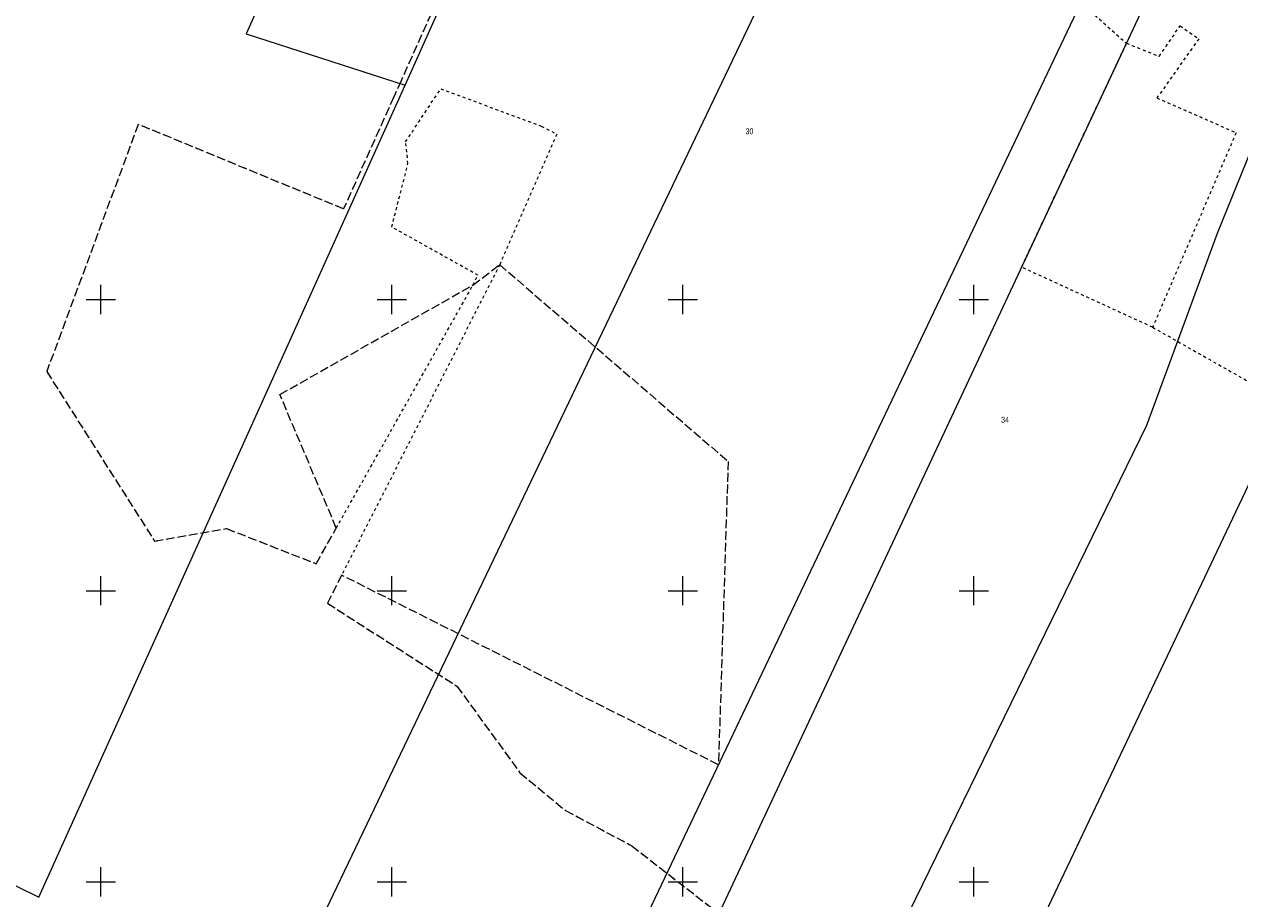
# Model space of a CAD drawing. Header units: millimetres. Extents: x 1024 to 29474, y -14562 to 6512.
# Tile 14 of 83: x 20854 to 21063, y 2812 to 2962. Entities that reach past the tile are written whole.
import ezdxf
from ezdxf.enums import TextEntityAlignment as Align

# ---------------------------------------------------------------- set-up
doc = ezdxf.new("R2010")
doc.units = ezdxf.units.MM
for name, pattern in [('1', [0]), ('EGDE', [0]), ('EGKK', [2, 1.5, -0.5]), ('EGUG', [1, 0.5, -0.5])]:
    doc.linetypes.add(name, pattern=pattern)
for name, color, linetype, lineweight in [('Dzialki', 7, 'EGDE', 18), ('Kontury', 3, 'EGKK', 18), ('Numery_dzialek', 7, 'Continuous', 9), ('Podzial_sekcyjny_krzyze', 7, '1', 18), ('Uzytki', 3, 'EGUG', 18)]:
    doc.layers.add(name, color=color, linetype=linetype, lineweight=lineweight)
doc.styles.get("Standard").update_dxf_attribs({"font": 'arial.ttf'})

# ---------------------------------------------------------------- blocks, each defined once
blk = doc.blocks.new('Wykno-Rudnik')
at = {"layer": 'Dzialki'}
for p, q in [((4781.22, 3054.2), (4739.07, 2960.38)), ((4923.28, 3051.43), (4782.47, 2755.45)), ((4933.7, 3051.22), (4790.04, 2744.76)), ((4906.01, 2926.15), (4947.48, 3028.95)), ((4766.39, 2951.56), (4792.9, 3010.31)), ((4843.84, 3000.14), (4745.46, 2794.65)), ((4739.07, 2960.38), (4766.39, 2951.56)), ((4703.45, 2812.11), (4766.39, 2951.56)), ((4893.86, 2893.18), (4906.01, 2926.15)), ((4922.19, 2905.87), (4830.86, 2713.57)), ((4808.76, 2718.9), (4893.86, 2893.18)), ((4675.56, 2825.83), (4703.45, 2812.11))]:
    blk.add_line(p, q, dxfattribs=at)
at = {"layer": 'Kontury'}
for p, q in [((4778.26, 2980.24), (4765.7, 2952.3)), ((4765.7, 2952.3), (4764.46, 2949.53)), ((4764.46, 2949.53), (4755.82, 2930.29)), ((4720.55, 2944.82), (4704.82, 2902.37)), ((4755.82, 2930.29), (4720.55, 2944.82)), ((4778.06, 2917.22), (4782.65, 2920.72)), ((4782.65, 2920.72), (4821.9, 2886.95)), ((4744.88, 2898.42), (4778.06, 2917.22)), ((4704.82, 2902.37), (4723.35, 2873.24)), ((4754.58, 2875.5), (4744.88, 2898.42)), ((4821.9, 2886.95), (4820.24, 2834.85)), ((4723.35, 2873.24), (4735.71, 2875.41)), ((4735.71, 2875.41), (4751.12, 2869.36)), ((4751.12, 2869.36), (4754.58, 2875.5)), ((4755.49, 2867.41), (4753.04, 2862.58)), ((4820.24, 2834.85), (4755.49, 2867.41)), ((4753.04, 2862.58), (4775.29, 2848.35)), ((4775.29, 2848.35), (4786.14, 2833.47)), ((4786.14, 2833.47), (4793.96, 2826.99)), ((4793.96, 2826.99), (4805.33, 2820.94)), ((4805.33, 2820.94), (4824.1, 2806.34))]:
    blk.add_line(p, q, dxfattribs=at)
at = {"layer": 'Podzial_sekcyjny_krzyze'}
for p, q in [((4714.12, 2912.24), (4714.12, 2917.24)), ((4764.12, 2912.24), (4764.12, 2917.24)), ((4814.12, 2912.24), (4814.12, 2917.24)), ((4864.12, 2912.24), (4864.12, 2917.24)), ((4711.62, 2914.74), (4716.62, 2914.74)), ((4761.62, 2914.74), (4766.62, 2914.74)), ((4811.62, 2914.74), (4816.62, 2914.74)), ((4861.62, 2914.74), (4866.62, 2914.74)), ((4714.12, 2862.24), (4714.12, 2867.24)), ((4764.12, 2862.24), (4764.12, 2867.24)), ((4814.12, 2862.24), (4814.12, 2867.24)), ((4864.12, 2862.24), (4864.12, 2867.24)), ((4711.62, 2864.74), (4716.62, 2864.74)), ((4761.62, 2864.74), (4766.62, 2864.74)), ((4811.62, 2864.74), (4816.62, 2864.74)), ((4861.62, 2864.74), (4866.62, 2864.74)), ((4714.12, 2812.24), (4714.12, 2817.24)), ((4764.12, 2812.24), (4764.12, 2817.24)), ((4814.12, 2812.24), (4814.12, 2817.24)), ((4864.12, 2812.24), (4864.12, 2817.24)), ((4711.62, 2814.74), (4716.62, 2814.74)), ((4761.62, 2814.74), (4766.62, 2814.74)), ((4811.62, 2814.74), (4816.62, 2814.74)), ((4861.62, 2814.74), (4866.62, 2814.74))]:
    blk.add_line(p, q, dxfattribs=at)
at = {"layer": 'Uzytki'}
for p, q in [((4843.84, 3000.14), (4890.35, 2958.75)), ((4778.26, 2980.24), (4765.7, 2952.3)), ((4895.98, 2956.5), (4899.57, 2961.75)), ((4899.57, 2961.75), (4902.77, 2959.5)), ((4902.77, 2959.5), (4895.58, 2949.37)), ((4872.32, 2920.3), (4890.35, 2958.75)), ((4890.35, 2958.75), (4895.98, 2956.5)), ((4765.7, 2952.3), (4764.46, 2949.53)), ((4764.46, 2949.53), (4755.82, 2930.29)), ((4766.48, 2941.82), (4772.52, 2950.93)), ((4772.52, 2950.93), (4789.8, 2944.51)), ((4895.58, 2949.37), (4909.19, 2943.38)), ((4720.55, 2944.82), (4704.82, 2902.37)), ((4755.82, 2930.29), (4720.55, 2944.82)), ((4792.45, 2943.16), (4782.65, 2920.72)), ((4789.8, 2944.51), (4792.45, 2943.16)), ((4909.19, 2943.38), (4894.85, 2909.97)), ((4766.89, 2938.07), (4766.48, 2941.82)), ((4764.1, 2927.19), (4766.89, 2938.07)), ((4778.92, 2918.91), (4764.1, 2927.19)), ((4782.65, 2920.72), (4755.49, 2867.41)), ((4894.85, 2909.97), (4872.32, 2920.3)), ((4778.06, 2917.22), (4778.92, 2918.91)), ((4754.58, 2875.5), (4778.06, 2917.22)), ((4894.85, 2909.97), (4930.33, 2889.88)), ((4704.82, 2902.37), (4723.35, 2873.24)), ((4723.35, 2873.24), (4735.71, 2875.41)), ((4735.71, 2875.41), (4751.12, 2869.36)), ((4751.12, 2869.36), (4754.58, 2875.5)), ((4755.49, 2867.41), (4753.04, 2862.58)), ((4753.04, 2862.58), (4775.29, 2848.35)), ((4775.29, 2848.35), (4786.14, 2833.47)), ((4786.14, 2833.47), (4793.96, 2826.99)), ((4793.96, 2826.99), (4805.33, 2820.94)), ((4805.33, 2820.94), (4824.1, 2806.34))]:
    blk.add_line(p, q, dxfattribs=at)
at = {"layer": 'Numery_dzialek', "width": 0.7}
for s, p in [('30', (4824.89, 2944.13)), ('34', (4868.81, 2894.59))]:
    blk.add_text(s, height=1, dxfattribs=at).set_placement(p, align=Align.TOP_LEFT)

msp = doc.modelspace()

# ---------------------------------------------------------------- block references
msp.add_blockref('Wykno-Rudnik', (16153.042, 0))

doc.saveas('drawing.dxf')
